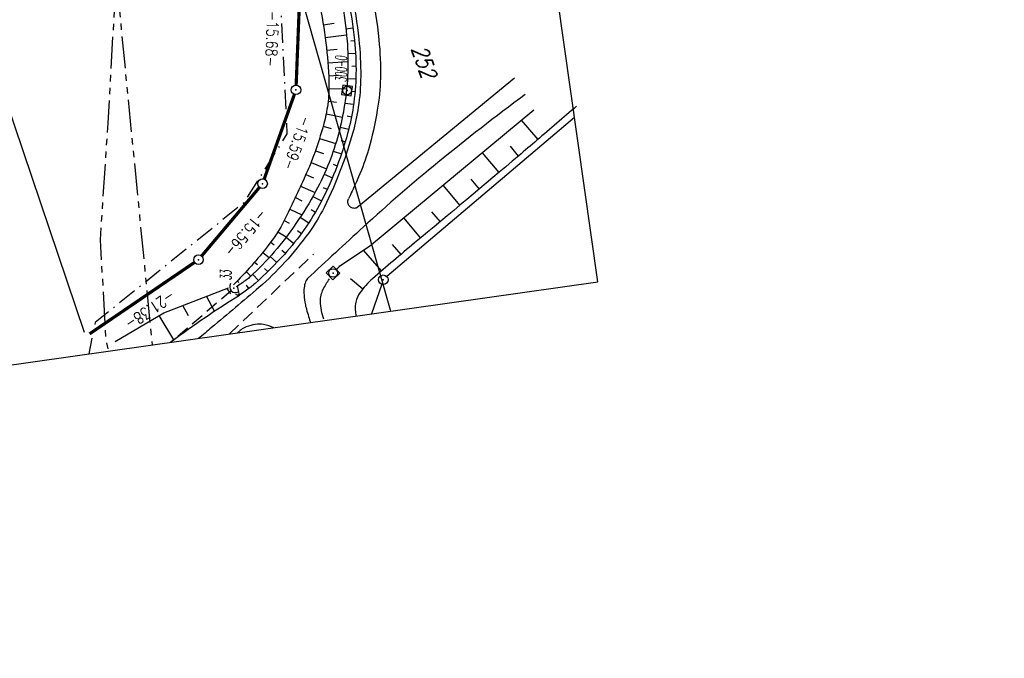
# Model space of a CAD drawing. Extents: x 446577 to 447216, y 443659 to 444842.
# Tile 13 of 177: x 447062 to 447216, y 443659 to 443759. Entities that reach past the tile are written whole.
import ezdxf

# ---------------------------------------------------------------- set-up
doc = ezdxf.new("R2010")
doc.units = 0
doc.header["$LTSCALE"] = 2
doc.header["$MEASUREMENT"] = 0
for name, pattern in [('AUSGEZOGEN', [0]), ('BAB-FM2', [2.6, 1.5, -0.5, 0.1, -0.5]), ('GESTRICH-X2', [1.5, 1, -0.5]), ('PHANTOMX2', [5, 2.5, -0.5, 0.5, -0.5, 0.5, -0.5])]:
    doc.linetypes.add(name, pattern=pattern)
doc.layers.get('0').update_dxf_attribs({"linetype": 'AUSGEZOGEN'})
for name, color, linetype in [('205-ABSTAND', 8, 'AUSGEZOGEN'), ('205-FLSTNR', 8, 'AUSGEZOGEN'), ('205-GRENZL', 8, 'AUSGEZOGEN'), ('205-GRENZL-BAB', 7, 'AUSGEZOGEN'), ('205-GRENZP', 8, 'AUSGEZOGEN'), ('205-GRENZP-BAB', 7, 'AUSGEZOGEN'), ('ANMERKUNG', 7, 'CONTINUOUS'), ('BAB_FM', 5, 'BAB-FM2'), ('BOESCHG', 250, 'AUSGEZOGEN'), ('DURCHL', 200, 'GESTRICH-X2'), ('FBRTOP', 250, 'AUSGEZOGEN'), ('GRABEN', 250, 'AUSGEZOGEN'), ('Lichtwellenleiter COLT', 46, 'PHANTOMX2'), ('Lichtwellenleiter GLH', 46, 'PHANTOMX2'), ('Planeinteilung', 250, 'CONTINUOUS'), ('SCHSYMBOL', 200, 'AUSGEZOGEN'), ('STRASSE', 250, 'AUSGEZOGEN'), ('STROMLTG', 4, 'AUSGEZOGEN'), ('W-LTG', 4, 'GESTRICH-X2')]:
    doc.layers.add(name, color=color, linetype=linetype)
doc.styles.add('ROMANS', font='romans.shx', dxfattribs={"width": 0.8})

# ---------------------------------------------------------------- blocks, each defined once
blk = doc.blocks.new('1135420')
for p, q in [((1135, 420), (0, 420)), ((1135, 297), (1135, 420))]:
    blk.add_line(p, q)
blk = doc.blocks.new('GST')
at = {"color": 0}
blk.add_circle((0, 0), 0.75, dxfattribs=at)
blk.add_point((0, 0), dxfattribs=at)
blk = doc.blocks.new('20')
blk.add_lwpolyline([(-0.75, -0.75), (0.75, -0.75), (0.75, 0.75), (-0.75, 0.75)], close=True)
blk.add_circle((0, 0), 0.676)
blk.add_point((0, 0))
blk = doc.blocks.new('40')
at = {"color": 0}
blk.add_arc((0.02, 0.31), 0.91, 192.5363, 347.4637, dxfattribs=at)
blk.add_point((0, 0), dxfattribs=at)

msp = doc.modelspace()

# ---------------------------------------------------------------- linework, layer by layer
at = {"layer": '205-GRENZL'}
for p, q in [((447148.75, 443743.84), (447119.41, 443718.9)), ((447118.6, 443717.7), (447117, 443713.07))]:
    msp.add_line(p, q, dxfattribs=at)
at = {"layer": '205-GRENZL-BAB', "flags": 128}
msp.add_lwpolyline([(447040.5, 443803.46), (447072.01, 443710.23)], dxfattribs=at)
at = {"layer": '205-GRENZL-BAB', "const_width": 0.5, "flags": 128}
for points in [[(447105.21, 443748.89), (447105.77, 443763.06)], [(447100.2, 443734.16), (447104.93, 443747.43)], [(447090.4, 443722.12), (447099.47, 443732.88)], [(447072.87, 443709.94), (447089.3, 443721.13)]]:
    msp.add_lwpolyline(points, dxfattribs=at)
at = {"layer": 'BAB_FM', "flags": 128}
msp.add_lwpolyline([(447068.36, 443904.72), (447072.24, 443881.98), (447080.49, 443835.73), (447091.9, 443799.74), (447102.4, 443769.4), (447103.77, 443741.28), (447096.97, 443730.42), (447073.73, 443711.7), (447072.76, 443706.8)], dxfattribs=at)
at = {"layer": 'BOESCHG'}
for p, q in [((447109.45, 443758.3), (447111.15, 443758.57)), ((447113, 443757.71), (447114.1, 443757.86)), ((447109.74, 443756.32), (447113.09, 443756.78)), ((447109.99, 443754.34), (447111.63, 443754.52)), ((447113.76, 443755.81), (447114.34, 443755.87)), ((447113.3, 443753.81), (447114.51, 443753.88)), ((447110.18, 443752.35), (447113.32, 443752.59)), ((447113.94, 443751.87), (447114.57, 443751.88)), ((447110.3, 443750.35), (447111.78, 443750.42)), ((447113.23, 443749.93), (447114.55, 443749.88)), ((447110.35, 443748.35), (447113.1, 443748.3)), ((447113.75, 443747.94), (447114.42, 443747.88)), ((447110.21, 443746.36), (447111.52, 443746.21)), ((447112.83, 443746.08), (447114.2, 443745.9)), ((447109.9, 443744.38), (447112.45, 443743.86)), ((447113.19, 443744.05), (447113.87, 443743.92)), ((447109.42, 443742.44), (447110.69, 443742.08)), ((447112.1, 443742.3), (447113.43, 443741.97)), ((447140.43, 443743.39), (447143.03, 443740.36)), ((447146.06, 443742.97), (447146.06, 443742.97)), ((447146.06, 443742.97), (447146.06, 443742.97)), ((447146.06, 443742.97), (447146.06, 443742.97)), ((447108.85, 443740.52), (447111.4, 443739.73)), ((447112.25, 443740.23), (447112.9, 443740.04)), ((447138.68, 443739.31), (447139.98, 443737.77)), ((447143.03, 443740.37), (447143.03, 443740.36)), ((447143.03, 443740.37), (447143.03, 443740.36)), ((447108.23, 443738.62), (447109.48, 443738.19)), ((447111.02, 443738.56), (447112.3, 443738.14)), ((447134.3, 443738.3), (447136.93, 443735.19)), ((447139.98, 443737.77), (447139.98, 443737.77)), ((447139.98, 443737.77), (447139.98, 443737.77)), ((447107.54, 443736.75), (447109.96, 443735.78)), ((447110.99, 443736.49), (447111.63, 443736.25)), ((447106.74, 443734.91), (447107.91, 443734.38)), ((447109.59, 443734.94), (447110.88, 443734.39)), ((447136.93, 443735.19), (447136.93, 443735.19)), ((447136.93, 443735.19), (447136.93, 443735.19)), ((447105.91, 443733.09), (447108.16, 443732.06)), ((447109.41, 443732.88), (447110.07, 443732.57)), ((447128.16, 443733.21), (447130.8, 443730.04)), ((447132.55, 443734.18), (447133.87, 443732.61)), ((447105.08, 443731.27), (447106.12, 443730.79)), ((447107.83, 443731.47), (447109.19, 443730.77)), ((447133.87, 443732.61), (447133.87, 443732.61)), ((447133.87, 443732.61), (447133.87, 443732.61)), ((447130.8, 443730.04), (447130.8, 443730.04)), ((447130.8, 443730.04), (447130.8, 443730.04)), ((447104.23, 443729.46), (447106.09, 443728.58)), ((447105.84, 443728.19), (447107.17, 443727.32)), ((447107.55, 443729.42), (447108.23, 443729.02)), ((447126.41, 443729.07), (447127.73, 443727.48)), ((447103.35, 443727.67), (447104.14, 443727.25)), ((447122.01, 443728.11), (447124.65, 443724.92)), ((447127.73, 443727.48), (447127.73, 443727.48)), ((447127.73, 443727.48), (447127.73, 443727.48)), ((447102.36, 443725.93), (447103.66, 443725.11)), ((447105.4, 443726.14), (447106.04, 443725.67)), ((447101.23, 443724.28), (447101.79, 443723.87)), ((447103.62, 443725.06), (447104.82, 443724.09)), ((447120.24, 443723.95), (447121.58, 443722.36)), ((447124.65, 443724.92), (447124.65, 443724.92)), ((447124.65, 443724.92), (447124.65, 443724.92)), ((447100, 443722.7), (447100.99, 443721.89)), ((447101.15, 443722.07), (447102.16, 443721.1)), ((447102.97, 443723.06), (447103.52, 443722.57)), ((447115.71, 443723.03), (447118.54, 443719.76)), ((447121.58, 443722.36), (447121.58, 443722.36)), ((447121.58, 443722.36), (447121.58, 443722.36)), ((447098.71, 443721.17), (447099.15, 443720.79)), ((447097.38, 443719.68), (447098.13, 443718.98)), ((447098.42, 443719.25), (447099.31, 443718.3)), ((447100.28, 443720.16), (447100.75, 443719.68)), ((447118.54, 443719.76), (447118.54, 443719.76)), ((447118.54, 443719.76), (447118.54, 443719.76)), ((447095.99, 443718.24), (447096.24, 443717.99)), ((447096.35, 443716), (447096.05, 443717.46)), ((447097.38, 443717.55), (447097.78, 443717.01)), ((447113.69, 443718.6), (447115.66, 443717)), ((447094.35, 443717.06), (447094.93, 443716.19)), ((447115.66, 443717), (447115.66, 443717)), ((447115.66, 443717), (447115.66, 443717)), ((447088.36, 443712.78), (447087.45, 443714.4)), ((447092.43, 443713.52), (447091.18, 443715.84)), ((447086.04, 443709.02), (447083.78, 443712.84))]:
    msp.add_line(p, q, dxfattribs=at)
for points in [[(447081.33, 443839.46, -0.001749), (447086.87, 443824.45, -0.003983), (447089.23, 443817.83, -0.000184), (447099.06, 443789.52, -0.002969), (447099.66, 443787.76, -0.009219), (447100.93, 443783.69, 0.006547), (447102.69, 443777.95, 0.041609), (447105.27, 443771.75, -0.041744), (447107.84, 443765.57, -0.028252), (447108.82, 443761.82, -0.017165), (447109.85, 443755.52, -0.024452), (447110.34, 443749.44, -0.04173), (447110.15, 443745.86, -0.033131), (447109.54, 443742.85, -0.019301), (447107.94, 443737.81, -0.018972), (447107.04, 443735.57, -0.005896), (447103.77, 443728.51, -0.054085), (447100.85, 443723.77, -0.033222), (447095.38, 443717.63)], [(447149.09, 443745.58, -0.00062), (447142.9, 443740.26, -0.001353), (447140.05, 443737.83, -0.00286), (447123.74, 443724.17, 0.00706), (447117.18, 443718.58, 0.056294), (447115.19, 443716.38, 0.105433), (447114.54, 443714.93, 0.06922), (447114.46, 443713.68, 0.02139), (447114.57, 443712.73, 0.027324)], [(447111.62, 443720.08, -0.007529), (447112.07, 443720.58, -0.060426)], [(447109.54, 443712.22, -0.082126), (447109.02, 443715.03, -0.121709), (447109.45, 443716.92, -0.038904), (447110.43, 443718.56, -0.028987)], [(447085.5, 443708.61, -0.000573), (447085.74, 443708.79, -0.012082), (447090.96, 443712.53, -0.012082), (447096.35, 443716)], [(447096.35, 443716, -0.134254), (447095.75, 443716.1, -0.147815)]]:
    msp.add_lwpolyline(points, format="xyb", dxfattribs=at)
at = {"layer": 'BOESCHG', "flags": 128}
msp.add_lwpolyline([(447083.47, 443840.22, -0.000754), (447089.3, 443825.48, -0.001694), (447091.87, 443818.91, -0.000371), (447101.2, 443794.69, 0.002291), (447102.73, 443790.77, 0.005759), (447104.35, 443786.8, -0.002927), (447107.59, 443779, -0.007014), (447109.76, 443773.45, -0.005971), (447112.15, 443766.88, -0.034722), (447113.31, 443762.62, -0.02253), (447114.34, 443755.9, -0.031507), (447114.57, 443750.63, -0.032295), (447114.14, 443745.5, -0.029249), (447113.25, 443741.29, -0.023692), (447111.62, 443736.24, -0.029377), (447109.17, 443730.74, -0.033794), (447106.45, 443726.26, -0.031294), (447103.36, 443722.39, -0.023849), (447098.77, 443717.81, -0.024522), (447098.09, 443717.25, -0.010089), (447096.35, 443716)], format="xyb", dxfattribs=at)
at = {"layer": 'BOESCHG'}
for points in [[(447112.07, 443720.58), (447116.68, 443723.69), (447142.39, 443745.02)], [(447076.9, 443708.75), (447084.48, 443713.25), (447094.62, 443717.16)]]:
    msp.add_lwpolyline(points, dxfattribs=at)
at = {"layer": 'DURCHL'}
msp.add_line((447095.03, 443716.69), (447085.62, 443708.63), dxfattribs=at)
at = {"layer": 'FBRTOP', "color": 0, "const_width": 0.5}
for points in [[(446936.72, 443959.39, -0.000007), (446940.85, 443947.59, 0.000013), (446944.98, 443935.79, 0.000013), (446949.11, 443924, -0.000019), (446953.24, 443912.2, -0.000006), (446957.36, 443900.4, 0.000004), (446961.49, 443888.6, 0.000002), (446973.88, 443853.21, 0.000002), (446986.27, 443817.81, 0.000004), (446998.66, 443782.42, -0.000006), (447011.04, 443747.02, -0.000001), (447016.03, 443732.77, 0.000003)], [(446963.15, 443968.64, -0.000007), (446967.28, 443956.84, 0.000013), (446971.41, 443945.04, 0.000013), (446975.53, 443933.24, -0.000019), (446979.66, 443921.45, -0.000006), (446983.79, 443909.65, 0.000004), (446987.92, 443897.85, 0.000002), (447000.31, 443862.45, 0.000002), (447012.7, 443827.06, 0.000004), (447025.09, 443791.67, -0.000006), (447037.47, 443756.27, 0), (447039.08, 443751.67, 0.000003)], [(446954.89, 443992.23, 0.000003), (446959.02, 443980.44, -0.000018)], [(446928.46, 443982.99, 0.000003), (446932.59, 443971.19, -0.000018)], [(446975.67, 443896.34, -0.000082), (446985.55, 443868.17, -0.00001), (446990.14, 443855.06, -0.000011), (446994.25, 443843.33, -0.000533), (447001.75, 443821.84, 0.000455), (447010.52, 443796.7, 0.000701), (447018.51, 443773.96, -0.000624), (447027.49, 443748.42, -0.000234), (447028.93, 443744.32, 0.000022), (447043.48, 443702.65, 0.000434)]]:
    msp.add_lwpolyline(points, format="xyb", dxfattribs=at)
at = {"layer": 'GRABEN', "flags": 128}
msp.add_lwpolyline([(447082.68, 443839.34, -0.001108), (447088.48, 443824.92, -0.002547), (447090.96, 443818.63, -0.000426), (447100.21, 443794.72, 0.002351), (447101.9, 443790.4, 0.004238), (447103.6, 443786.23, -0.002351), (447106.68, 443778.72, -0.007748), (447108.84, 443773.16, -0.0066), (447111.18, 443766.56, -0.03599), (447112.33, 443762.18, -0.02537), (447113.18, 443755.82, -0.030457), (447113.29, 443750.98, -0.028242), (447112.79, 443745.79, -0.027599), (447111.82, 443741.2, -0.027765), (447110.36, 443736.77, -0.030851), (447108.26, 443732.25, -0.026044), (447105.18, 443727.21, -0.027227), (447101.78, 443722.78, -0.028021), (447098.01, 443718.87, -0.032561), (447097.45, 443718.41, -0.011881), (447095.81, 443717.3)], format="xyb", dxfattribs=at)
at = {"layer": 'Lichtwellenleiter COLT', "flags": 128}
msp.add_lwpolyline([(447064.42, 443864.57), (447068.91, 443847.52), (447072.67, 443839.81), (447077.26, 443813.73), (447077.84, 443780.36), (447075.72, 443742.94), (447074.53, 443724.68), (447075.39, 443709.36), (447075.79, 443707.23)], dxfattribs=at)
at = {"layer": 'Lichtwellenleiter GLH', "flags": 128}
msp.add_lwpolyline([(447064.42, 443864.35), (447065.73, 443855.3), (447069, 443847.78), (447072.27, 443841.89), (447077.23, 443815.47), (447078.19, 443786.82), (447077.09, 443765.2), (447082.67, 443708.21)], dxfattribs=at)
at = {"layer": 'STRASSE'}
for points in [[(446994.84, 443941.6, -0.000001), (446989.04, 443958.2, -0.000032)], [(447068.93, 443945.91, 0.000002), (447074.53, 443910.77, 0.000014), (447075.33, 443905.69, 0.000003), (447075.58, 443904.16, 0.000002), (447075.88, 443902.26, 0.000405)], [(447057.96, 443995.78, 0.000007), (447066.42, 443943.31, -0.000072)], [(447074.2, 443894.78, 0.000503), (447078.36, 443870.59, 0.006787), (447082.53, 443848.31, 0.026597), (447083.97, 443842.71, 0.011408), (447085.66, 443837.74, 0.003012), (447092.58, 443819.14, 0.000539), (447102.03, 443794.3, 0.00389), (447103.37, 443790.87, 0.002567), (447104.91, 443787.07, -0.001252), (447108.09, 443779.3, -0.003407), (447110.59, 443773.01, -0.003634), (447112.86, 443767.07, -0.040946), (447113.9, 443763.4, -0.021068), (447115.02, 443756.07, -0.029426), (447115.31, 443750.26, -0.035238), (447114.93, 443745.41, -0.030548), (447114.08, 443741.47, -0.02157), (447112.32, 443736.04, -0.026384), (447109.57, 443729.73, -0.039769), (447107.22, 443725.83, -0.02888), (447103.43, 443721.15, -0.030767), (447099.39, 443717.21, -0.003333), (447091.97, 443710.92, -0.002375), (447089.94, 443709.24, -0.00006)], [(447116.95, 443763.92, -0.02329), (447118.15, 443756.01, -0.031205), (447118.39, 443749.99, -0.037113), (447117.91, 443744.95, -0.026218), (447116.52, 443738.76, -0.036739), (447114.97, 443734.5, -0.002422), (447114.53, 443733.52, -0.000973), (447113.41, 443731.09, -0.031152)], [(447141.03, 443747.4, 0.012019), (447127.4, 443736.77, 0.013466), (447115.73, 443726.68, 0.00307), (447106.98, 443718.59, 0.095125), (447106.76, 443718.28, 0.068214), (447106.49, 443717.42, 0.056481), (447106.43, 443716.34, 0.019931), (447106.57, 443714.93, 0.03213), (447106.75, 443714.06, 0.014176), (447107.41, 443711.87, 0.000776), (447107.47, 443711.72, 0.003211)], [(447114.7, 443729.66, -0.126858), (447114.19, 443729.6, -0.126858), (447113.71, 443729.8, -0.176162), (447113.32, 443730.39, -0.176162), (447113.41, 443731.09)], [(447101.72, 443710.91, 0.057502), (447100.12, 443711.4, 0.086697), (447098.81, 443711.41, 0.050706), (447097.39, 443711.03, 0.081623), (447096.59, 443710.57, 0.001111), (447096.03, 443710.1, 0.001344)]]:
    msp.add_lwpolyline(points, format="xyb", dxfattribs=at)
msp.add_lwpolyline([(447139.36, 443749.96), (447114.7, 443729.66)], dxfattribs=at)
at = {"layer": 'STROMLTG', "flags": 128}
msp.add_lwpolyline([(447063.14, 444009.46), (447076.1, 443929.08), (447088.69, 443850.85), (447098.59, 443788.78), (447119.94, 443713.69), (447120, 443713.5)], dxfattribs=at)
at = {"layer": 'W-LTG', "flags": 128}
msp.add_lwpolyline([(447094.75, 443709.92), (447107.91, 443722.41)], dxfattribs=at)

# ---------------------------------------------------------------- block references
at = {"layer": '205-GRENZP', "rotation": 289.2892292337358}
msp.add_blockref('GST', (447118.84, 443718.41), dxfattribs=at)
at = {"layer": '205-GRENZP-BAB', "rotation": 289.2892292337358}
for p in [(447105.18, 443748.14), (447099.95, 443733.45), (447089.92, 443721.55)]:
    msp.add_blockref('GST', p, dxfattribs=at)
at = {"layer": 'Planeinteilung', "linetype": 'Continuous', "rotation": 278.0670990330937}
msp.add_blockref('1135420', (446577.28, 444782.92), dxfattribs=at)
at = {"layer": 'SCHSYMBOL'}
for name, p, rotation in [('20', (447113.17, 443748.03), 261.733655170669), ('20', (447110.98, 443719.47), 313.0947123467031), ('40', (447095.47, 443717.1), 313.133965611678)]:
    msp.add_blockref(name, p, dxfattribs=dict(at, rotation=rotation))

# ---------------------------------------------------------------- texts
at = {"layer": '205-ABSTAND', "char_height": 1.8, "attachment_point": 5, "style": 'ROMANS'}
for s, insert, rotation in [('\\A1;-15.68-', (447101.44, 443756.14), 267.7321), ('\\A1;-15.59-', (447105.39, 443739.79), 250.4039), ('\\A1;-15.56-', (447097.37, 443725.7), 229.8748), ('\\A1;-21.38-', (447082.35, 443713.67), 214.246)]:
    msp.add_mtext(s, dxfattribs=dict(at, insert=insert, rotation=rotation))
at = {"layer": '205-FLSTNR', "style": 'ROMANS', "oblique": 15, "width": 0.8}
msp.add_text('252', height=2.5, rotation=289.2892, dxfattribs=at).set_placement((447123.2, 443754.62))
at = {"layer": 'ANMERKUNG', "style": 'ROMANS', "oblique": 7, "width": 0.5}
for s, p in [('300-0', (447113.15, 443749.33)), ('33', (447095.09, 443718.35))]:
    msp.add_text(s, height=1.8, rotation=90, dxfattribs=at).set_placement(p)

doc.saveas('drawing.dxf')
